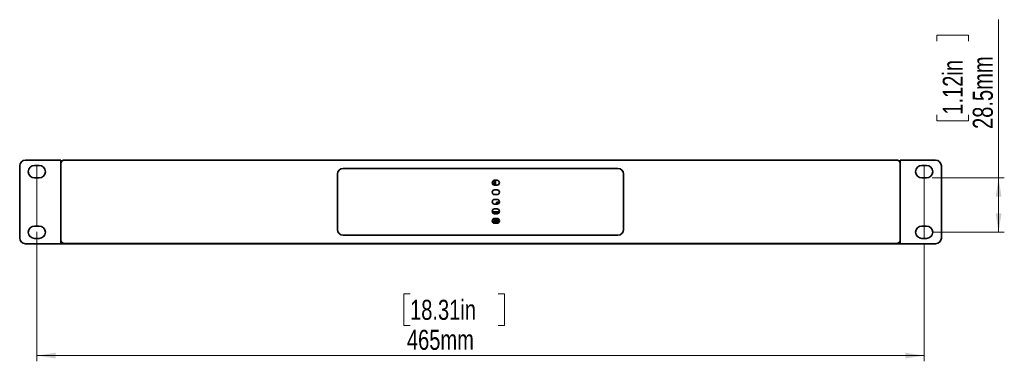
# Model space of a CAD drawing. Header units: millimetres. Extents: x 6 to 589, y 7 to 403.
# Tile 4 of 16: x 131 to 303, y 168 to 228. Entities that reach past the tile are written whole.
import ezdxf

# ---------------------------------------------------------------- set-up
doc = ezdxf.new("R2010")
doc.units = ezdxf.units.MM
doc.header["$PDSIZE"] = -1
doc.styles.add('SLDTEXTSTYLE0', font='TXT', dxfattribs={"width": 0.75})
doc.dimstyles.new('SLDDIMSTYLE0', dxfattribs={"dimtxt": 3.5, "dimasz": 3.302, "dimexe": 0, "dimexo": 0.0625, "dimgap": 0.875, "dimtad": 1, "dimlfac": 3, "dimrnd": 1e-09, "dimzin": 12, "dimdsep": 46, "dimtxsty": 'SLDTEXTSTYLE0', "dimsah": 1, "dimcen": 0.09, "dimadec": 0, "dimazin": 3, "dimtfac": 1, "dimtofl": 0, "dimtmove": 0, "dimatfit": 3, "dimfxl": 0, "dimfrac": 2, "dimtolj": 1, "dimtzin": 12, "dimarcsym": 0})

# ---------------------------------------------------------------- blocks, each defined once
blk = doc.blocks.new('_D')
at = {"color": 7, "linetype": 'Continuous', "lineweight": 0}
for p, q in [((133.65, 190.85), (133.65, 168.22)), ((288.65, 188.69), (288.65, 168.22)), ((198.84, 180.01), (197.77, 180.01)), ((197.77, 180.01), (197.77, 174.46)), ((214.25, 180.01), (215.32, 180.01)), ((215.32, 180.01), (215.32, 174.46)), ((197.77, 174.46), (198.84, 174.46)), ((215.32, 174.46), (214.25, 174.46)), ((288.65, 169.22), (133.65, 169.22))]:
    blk.add_line(p, q, dxfattribs=at)
at = {"color": 7, "linetype": 'Continuous', "lineweight": 18}
for points in [[(133.65, 169.22), (136.95, 168.71), (136.95, 169.73)], [(288.65, 169.22), (285.35, 169.73), (285.35, 168.71)]]:
    blk.add_solid(points, dxfattribs=at)
at = {"color": 7, "linetype": 'Continuous', "lineweight": 18, "char_height": 3.5, "attachment_point": 1, "style": 'SLDTEXTSTYLE0'}
for s, insert in [('18.31in', (198.84, 178.97)), ('465mm', (198.29, 173.73))]:
    blk.add_mtext(s, dxfattribs=dict(at, insert=insert))
blk = doc.blocks.new('_D_1')
at = {"color": 7, "linetype": 'Continuous', "lineweight": 0}
for p, q in [((301.65, 200.27), (301.65, 227.92)), ((290.86, 224.14), (290.86, 225.2)), ((290.86, 225.2), (296.41, 225.2)), ((296.41, 225.2), (296.41, 224.14)), ((290.86, 211.31), (290.86, 210.24)), ((290.86, 210.24), (296.41, 210.24)), ((296.41, 210.24), (296.41, 211.31)), ((290.07, 200.27), (302.65, 200.27)), ((301.65, 200.27), (301.65, 190.77)), ((290.07, 190.77), (302.65, 190.77))]:
    blk.add_line(p, q, dxfattribs=at)
at = {"color": 7, "linetype": 'Continuous', "lineweight": 18}
for points in [[(301.65, 200.27), (301.14, 196.97), (302.16, 196.97)], [(301.65, 190.77), (302.16, 194.07), (301.14, 194.07)]]:
    blk.add_solid(points, dxfattribs=at)
at = {"color": 7, "linetype": 'Continuous', "lineweight": 18, "char_height": 3.5, "attachment_point": 1, "rotation": 90, "style": 'SLDTEXTSTYLE0'}
for s, insert in [('28.5mm', (297.14, 208.82)), ('1.12in', (291.9, 211.31))]:
    blk.add_mtext(s, dxfattribs=dict(at, insert=insert))

msp = doc.modelspace()

# ---------------------------------------------------------------- linework, layer by layer
at = {"color": 7, "linetype": 'Continuous', "lineweight": 35}
for p, q in [((131.6501, 203.363), (136.9834, 203.363)), ((136.9834, 203.363), (137.8167, 203.363)), ((137.8167, 202.7296), (137.8167, 203.363)), ((138.4834, 203.3963), (283.8167, 203.3963)), ((139.56, 203.3971), (139.56, 203.3963)), ((139.5656, 203.3971), (139.56, 203.3971)), ((139.5656, 203.3971), (139.5656, 203.3963)), ((139.934, 203.3971), (139.5656, 203.3971)), ((139.934, 203.3971), (139.934, 203.3963)), ((140.8518, 203.3971), (139.934, 203.3971)), ((140.8518, 203.3971), (140.8518, 203.3963)), ((141.4012, 203.3971), (140.8518, 203.3971)), ((141.4012, 203.3971), (141.4012, 203.3963)), ((141.4068, 203.3971), (141.4012, 203.3971)), ((141.4068, 203.3971), (141.4068, 203.3963)), ((148.5599, 203.3971), (148.5599, 203.3963)), ((148.5656, 203.3971), (148.5599, 203.3971)), ((148.5656, 203.3971), (148.5656, 203.3963)), ((148.934, 203.3971), (148.5656, 203.3971)), ((148.934, 203.3971), (148.934, 203.3963)), ((149.8518, 203.3971), (148.934, 203.3971)), ((149.8518, 203.3971), (149.8518, 203.3963)), ((150.4012, 203.3971), (149.8518, 203.3971)), ((150.4012, 203.3971), (150.4012, 203.3963)), ((150.4069, 203.3971), (150.4012, 203.3971)), ((150.4069, 203.3971), (150.4069, 203.3963)), ((151.243, 203.3971), (151.243, 203.3963)), ((151.2657, 203.3971), (151.243, 203.3971)), ((151.2657, 203.3971), (151.2657, 203.3963)), ((151.9391, 203.3971), (151.2657, 203.3971)), ((151.9391, 203.3971), (151.9391, 203.3963)), ((152.8234, 203.3971), (151.9391, 203.3971)), ((152.8234, 203.3971), (152.8234, 203.3963)), ((153.0344, 203.3971), (152.8234, 203.3971)), ((153.0344, 203.3971), (153.0344, 203.3963)), ((153.0572, 203.3971), (153.0344, 203.3971)), ((153.0572, 203.3971), (153.0572, 203.3963)), ((158.7088, 203.3971), (158.7088, 203.3963)), ((158.7273, 203.3971), (158.7088, 203.3971)), ((158.7273, 203.3971), (158.7273, 203.3963)), ((158.813, 203.3971), (158.7273, 203.3971)), ((158.813, 203.3971), (158.813, 203.3963)), ((159.6524, 203.3971), (158.813, 203.3971)), ((159.6524, 203.3971), (159.6524, 203.3963)), ((160.4061, 203.3971), (159.6524, 203.3971)), ((160.4247, 203.3971), (160.4061, 203.3971)), ((160.4061, 203.3971), (160.4061, 203.3963)), ((160.4247, 203.3971), (160.4247, 203.3963)), ((161.242, 203.3971), (161.242, 203.3963)), ((161.843, 203.3971), (161.242, 203.3971)), ((161.843, 203.3971), (161.843, 203.3963)), ((162.7511, 203.3971), (161.843, 203.3971)), ((162.7511, 203.3971), (162.7511, 203.3963)), ((163.0581, 203.3971), (162.7511, 203.3971)), ((163.0581, 203.3971), (163.0581, 203.3963)), ((164.743, 203.3971), (164.743, 203.3963)), ((165.3478, 203.3971), (164.743, 203.3971)), ((165.3478, 203.3971), (165.3478, 203.3963)), ((166.2549, 203.3971), (165.3478, 203.3971)), ((166.2549, 203.3971), (166.2549, 203.3963)), ((166.5572, 203.3971), (166.2549, 203.3971)), ((166.5572, 203.3971), (166.5572, 203.3963)), ((172.5806, 203.3971), (172.5806, 203.3963)), ((172.8625, 203.3971), (172.5806, 203.3971)), ((172.8625, 203.3971), (172.8625, 203.3963)), ((173.7653, 203.3971), (172.8625, 203.3971)), ((173.7653, 203.3971), (173.7653, 203.3963)), ((174.3862, 203.3971), (173.7653, 203.3971)), ((174.3862, 203.3971), (174.3862, 203.3963)), ((181.5599, 203.3971), (181.5599, 203.3963)), ((182.0025, 203.3971), (181.5599, 203.3971)), ((182.0025, 203.3971), (182.0025, 203.3963)), ((182.926, 203.3971), (182.0025, 203.3971)), ((182.926, 203.3971), (182.926, 203.3963)), ((183.4069, 203.3971), (182.926, 203.3971)), ((183.4069, 203.3971), (183.4069, 203.3963)), ((191.4102, 203.3971), (191.4102, 203.3963)), ((192.0172, 203.3971), (191.4102, 203.3971)), ((192.0172, 203.3971), (192.0172, 203.3963)), ((192.9238, 203.3971), (192.0172, 203.3971)), ((192.9238, 203.3971), (192.9238, 203.3963)), ((193.2233, 203.3971), (192.9238, 203.3971)), ((193.2233, 203.3971), (193.2233, 203.3963)), ((193.8935, 203.3971), (193.8935, 203.3963)), ((194.3291, 203.3971), (193.8935, 203.3971)), ((194.3291, 203.3971), (194.3291, 203.3963)), ((195.2524, 203.3971), (194.3291, 203.3971)), ((195.2524, 203.3971), (195.2524, 203.3963)), ((195.74, 203.3971), (195.2524, 203.3971)), ((195.74, 203.3971), (195.74, 203.3963)), ((205.7538, 203.3971), (205.7538, 203.3963)), ((206.0083, 203.3971), (205.7538, 203.3971)), ((206.0083, 203.3971), (206.0083, 203.3963)), ((206.9046, 203.3971), (206.0083, 203.3971)), ((206.9046, 203.3971), (206.9046, 203.3963)), ((207.5464, 203.3971), (206.9046, 203.3971)), ((207.5464, 203.3971), (207.5464, 203.3963)), ((214.2521, 203.3971), (214.2521, 203.3963)), ((214.889, 203.3971), (214.2521, 203.3971)), ((214.889, 203.3971), (214.889, 203.3963)), ((215.7869, 203.3971), (214.889, 203.3971)), ((215.7869, 203.3971), (215.7869, 203.3963)), ((216.048, 203.3971), (215.7869, 203.3971)), ((216.0575, 203.3971), (216.048, 203.3971)), ((216.048, 203.3971), (216.048, 203.3963)), ((216.0575, 203.3971), (216.0575, 203.3963)), ((216.2595, 203.3971), (216.0575, 203.3971)), ((216.2595, 203.3971), (216.2595, 203.3963)), ((216.4921, 203.3971), (216.2595, 203.3971)), ((216.4921, 203.3971), (216.4921, 203.3963)), ((217.3826, 203.3971), (216.4921, 203.3971)), ((217.3826, 203.3971), (217.3826, 203.3963)), ((218.0406, 203.3971), (217.3826, 203.3971)), ((218.0406, 203.3971), (218.0406, 203.3963)), ((237.2263, 203.3971), (237.2263, 203.3963)), ((237.418, 203.3971), (237.2263, 203.3971)), ((237.418, 203.3971), (237.418, 203.3963)), ((238.0524, 203.3971), (237.418, 203.3971)), ((238.0524, 203.3971), (238.0524, 203.3963)), ((238.9511, 203.3971), (238.0524, 203.3971)), ((238.9511, 203.3971), (238.9511, 203.3963)), ((239.2154, 203.3971), (238.9511, 203.3971)), ((239.2154, 203.3971), (239.2154, 203.3963)), ((240.9012, 203.3971), (240.9012, 203.3963)), ((241.4653, 203.3971), (240.9012, 203.3971)), ((241.4653, 203.3971), (241.4653, 203.3963)), ((242.3809, 203.3971), (241.4653, 203.3971)), ((242.3809, 203.3971), (242.3809, 203.3963)), ((242.7323, 203.3971), (242.3809, 203.3971)), ((242.7323, 203.3971), (242.7323, 203.3963)), ((247.4852, 203.3971), (247.4852, 203.3963)), ((248.2494, 203.3971), (247.4852, 203.3971)), ((248.2494, 203.3971), (248.2494, 203.3963)), ((249.0809, 203.3971), (248.2494, 203.3971)), ((249.0809, 203.3971), (249.0809, 203.3963)), ((249.1483, 203.3971), (249.0809, 203.3971)), ((249.1483, 203.3971), (249.1483, 203.3963)), ((249.6773, 203.3971), (249.6773, 203.3963)), ((249.6896, 203.3971), (249.6773, 203.3971)), ((249.6896, 203.3971), (249.6896, 203.3963)), ((250.4957, 203.3971), (249.6896, 203.3971)), ((250.4957, 203.3971), (250.4957, 203.3963)), ((251.2895, 203.3971), (250.4957, 203.3971)), ((251.2895, 203.3971), (251.2895, 203.3963)), ((252.9852, 203.3971), (252.9852, 203.3963)), ((253.7494, 203.3971), (252.9852, 203.3971)), ((253.7494, 203.3971), (253.7494, 203.3963)), ((254.5809, 203.3971), (253.7494, 203.3971)), ((254.5809, 203.3971), (254.5809, 203.3963)), ((254.6483, 203.3971), (254.5809, 203.3971)), ((254.6483, 203.3971), (254.6483, 203.3963)), ((258.1278, 203.3971), (258.1278, 203.3963)), ((258.8573, 203.3971), (258.1278, 203.3971)), ((258.8573, 203.3971), (258.8573, 203.3963)), ((259.7129, 203.3971), (258.8573, 203.3971)), ((259.7129, 203.3971), (259.7129, 203.3963)), ((259.8389, 203.3971), (259.7129, 203.3971)), ((259.8389, 203.3971), (259.8389, 203.3963)), ((261.6602, 203.3971), (261.6602, 203.3963)), ((261.7088, 203.3971), (261.6602, 203.3971)), ((261.7088, 203.3971), (261.7088, 203.3963)), ((262.532, 203.3971), (261.7088, 203.3971)), ((262.532, 203.3971), (262.532, 203.3963)), ((263.3066, 203.3971), (262.532, 203.3971)), ((263.3066, 203.3971), (263.3066, 203.3963)), ((273.2932, 203.3971), (273.2932, 203.3963)), ((273.6266, 203.3971), (273.2932, 203.3971)), ((273.6266, 203.3971), (273.6266, 203.3963)), ((274.3539, 203.3971), (273.6266, 203.3971)), ((274.3539, 203.3971), (274.3539, 203.3963)), ((275.2108, 203.3971), (274.3539, 203.3971)), ((275.2108, 203.3971), (275.2108, 203.3963)), ((275.3402, 203.3971), (275.2108, 203.3971)), ((275.3402, 203.3971), (275.3402, 203.3963)), ((281.2184, 203.3971), (281.2184, 203.3963)), ((281.3259, 203.3971), (281.2184, 203.3971)), ((281.3259, 203.3971), (281.3259, 203.3963)), ((282.1742, 203.3971), (281.3259, 203.3971)), ((282.1742, 203.3971), (282.1742, 203.3963)), ((282.915, 203.3971), (282.1742, 203.3971)), ((282.915, 203.3971), (282.915, 203.3963)), ((284.4834, 203.363), (284.4834, 202.7296)), ((285.3167, 203.363), (284.4834, 203.363)), ((290.6501, 203.363), (285.3167, 203.363)), ((130.6501, 189.763), (130.6501, 202.363)), ((134.0667, 202.438), (133.2334, 202.438)), ((137.8167, 189.463), (137.8167, 202.7296)), ((235.1501, 201.9296), (187.1501, 201.9296)), ((284.4834, 202.7296), (284.4834, 189.463)), ((289.0667, 202.438), (288.2334, 202.438)), ((291.6501, 202.363), (291.6501, 189.763)), ((133.2334, 200.2713), (134.0667, 200.2713)), ((186.1501, 200.9296), (186.1501, 191.263)), ((213.5234, 199.0201), (213.5234, 199.8392)), ((213.5234, 199.6404), (213.5901, 199.6404)), ((213.5901, 199.8462), (213.5901, 199.807)), ((213.5901, 199.807), (213.5901, 199.6404)), ((213.5901, 199.6404), (213.5901, 199.067)), ((214.0334, 199.8463), (213.6001, 199.8463)), ((213.7401, 199.8463), (213.7401, 199.013)), ((236.1501, 191.263), (236.1501, 200.9296)), ((288.2334, 200.2713), (289.0667, 200.2713)), ((213.5901, 199.067), (213.5901, 199.0131)), ((213.6001, 199.013), (214.0334, 199.013)), ((214.0334, 198.1796), (213.6001, 198.1796)), ((213.6001, 197.3463), (214.0334, 197.3463)), ((214.0334, 196.513), (213.6001, 196.513)), ((213.6001, 195.6796), (214.0334, 195.6796)), ((214.0334, 194.8463), (213.6001, 194.8463)), ((213.9671, 195.7771), (213.9671, 195.6796)), ((214.251, 196.0311), (213.9804, 196.0311)), ((214.2377, 195.7771), (214.2377, 195.7331)), ((214.3383, 196.0311), (214.251, 196.0311)), ((214.2643, 195.7494), (214.2643, 195.7771)), ((214.4388, 194.3335), (213.1946, 194.3335)), ((213.1978, 194.3209), (213.5234, 194.3209)), ((213.5234, 194.3209), (213.1978, 194.3209)), ((213.5234, 194.3209), (213.5234, 194.3209)), ((213.5234, 194.3209), (213.5234, 194.0201)), ((213.5234, 193.1725), (213.5234, 192.3534)), ((213.6001, 194.013), (214.0334, 194.013)), ((214.0334, 193.1796), (213.6001, 193.1796)), ((213.6234, 194.3335), (213.6234, 194.013)), ((213.6234, 193.1796), (213.6234, 192.3463)), ((213.9545, 194.013), (213.9545, 194.3335)), ((213.9545, 192.3463), (213.9545, 193.1796)), ((214.225, 194.0596), (214.225, 194.3335)), ((214.225, 192.393), (214.225, 193.1329)), ((214.2643, 194.0828), (214.2643, 194.3335)), ((214.325, 194.3335), (214.325, 194.132)), ((214.3642, 194.1762), (214.3642, 194.3335)), ((134.0667, 191.8546), (133.2334, 191.8546)), ((213.6001, 192.3463), (214.0334, 192.3463)), ((289.0667, 191.8546), (288.2334, 191.8546)), ((133.2334, 189.688), (134.0667, 189.688)), ((137.8167, 189.4296), (137.8167, 189.463)), ((137.8167, 188.7937), (137.8167, 189.4296)), ((187.1501, 190.263), (235.1501, 190.263)), ((284.4834, 189.463), (284.4834, 189.4296)), ((284.4834, 189.4296), (284.4834, 188.7937)), ((288.2334, 189.688), (289.0667, 189.688)), ((131.6501, 188.763), (136.9834, 188.763)), ((136.9834, 188.763), (137.8167, 188.763)), ((137.8167, 188.763), (137.8167, 188.7937)), ((138.3167, 188.763), (137.8167, 188.763)), ((138.3167, 188.8175), (138.3167, 188.763)), ((138.3501, 188.763), (138.3501, 188.8098)), ((138.5167, 188.763), (138.3501, 188.763)), ((283.8167, 188.7963), (138.4834, 188.7963)), ((138.5167, 188.763), (283.7834, 188.763)), ((283.9501, 188.763), (283.7834, 188.763)), ((283.9501, 188.8098), (283.9501, 188.763)), ((283.9834, 188.763), (283.9834, 188.8175)), ((284.4834, 188.763), (283.9834, 188.763)), ((284.4834, 188.7937), (284.4834, 188.763)), ((285.3167, 188.763), (284.4834, 188.763)), ((290.6501, 188.763), (285.3167, 188.763))]:
    msp.add_line(p, q, dxfattribs=at)
at = {"color": 7, "linetype": 'Continuous', "lineweight": 18}
for p, q in [((133.6501, 191.8546), (133.6501, 202.438)), ((288.6501, 202.438), (288.6501, 189.688))]:
    msp.add_line(p, q, dxfattribs=at)
at = {"color": 7, "linetype": 'Continuous', "lineweight": 35, "flags": 128}
for points in [[(214.2643, 195.7771), (214.2632, 195.8743), (214.2604, 195.9568), (214.256, 196.0118), (214.251, 196.0311), (214.2459, 196.0118), (214.2416, 195.9568), (214.2387, 195.8743), (214.2377, 195.7771)], [(214.3513, 195.8269), (214.3505, 195.8743), (214.3477, 195.9568), (214.3433, 196.0118), (214.3383, 196.0311), (214.3332, 196.0118), (214.3289, 195.9568), (214.326, 195.8743), (214.325, 195.7987)]]:
    msp.add_lwpolyline(points, dxfattribs=at)
at = {"color": 7, "linetype": 'Continuous', "lineweight": 35}
for centre, radius, start, end in [((131.6501, 202.363), 1, 90, 180), ((138.4834, 202.7296), 0.6667, 90, 180), ((283.8167, 202.7296), 0.6667, 0, 90), ((290.6501, 202.363), 1, 0, 90), ((133.2334, 201.3546), 1.0833, 90, 270), ((134.0667, 201.3546), 1.0833, 270, 90), ((187.1501, 200.9296), 1, 90, 180), ((235.1501, 200.9296), 1, 0, 90), ((288.2334, 201.3546), 1.0833, 90, 270), ((289.0667, 201.3546), 1.0833, 270, 90), ((213.6001, 199.4296), 0.4167, 90, 270), ((214.0334, 199.4296), 0.4167, 270, 90), ((213.6001, 197.763), 0.4167, 90, 270), ((214.0334, 197.763), 0.4167, 270, 90), ((213.6001, 196.0963), 0.4167, 90, 270), ((214.0334, 196.0963), 0.4167, 270, 90), ((213.6001, 194.4296), 0.4167, 90, 270), ((215.1904, 195.8405), 1.2249, 171.04481, 182.963398), ((214.0334, 194.4296), 0.4167, 270, 90), ((213.6001, 192.763), 0.4167, 90, 270), ((214.0334, 192.763), 0.4167, 270, 90), ((133.2334, 190.7713), 1.0833, 90, 270), ((134.0667, 190.7713), 1.0833, 270, 90), ((187.1501, 191.263), 1, 180, 270), ((235.1501, 191.263), 1, 270, 0), ((288.2334, 190.7713), 1.0833, 90, 270), ((289.0667, 190.7713), 1.0833, 270, 90), ((131.6501, 189.763), 1, 180, 270), ((138.4834, 189.463), 0.6667, 180, 270), ((283.8167, 189.463), 0.6667, 270, 0), ((290.6501, 189.763), 1, 270, 0)]:
    msp.add_arc(centre, radius, start, end, dxfattribs=at)
at = {"color": 7, "linetype": 'Continuous', "lineweight": 0}
msp.add_point((133.6501, 191.8546), dxfattribs=at)

# ---------------------------------------------------------------- dimensions: what is measured, and where the dimension line sits
at = {"color": 7, "linetype": 'Continuous', "lineweight": 18}
for base, p1, p2, angle, picture, middle in [((301.6501, 190.7713), (289.0667, 200.2713), (289.0667, 190.7713), 90, '_D_1', (301.6501, 217.7223)), ((133.6501, 169.2192), (288.6501, 189.688), (133.6501, 191.8546), 0, '_D', (206.5451, 169.2192))]:
    dim = msp.add_linear_dim(base=base, p1=p1, p2=p2, angle=angle, dimstyle='SLDDIMSTYLE0', dxfattribs=at)
    dim.commit()
    dim.dimension.update_dxf_attribs({"geometry": picture, "text_midpoint": middle, "dimtype": 160})

doc.saveas('drawing.dxf')
